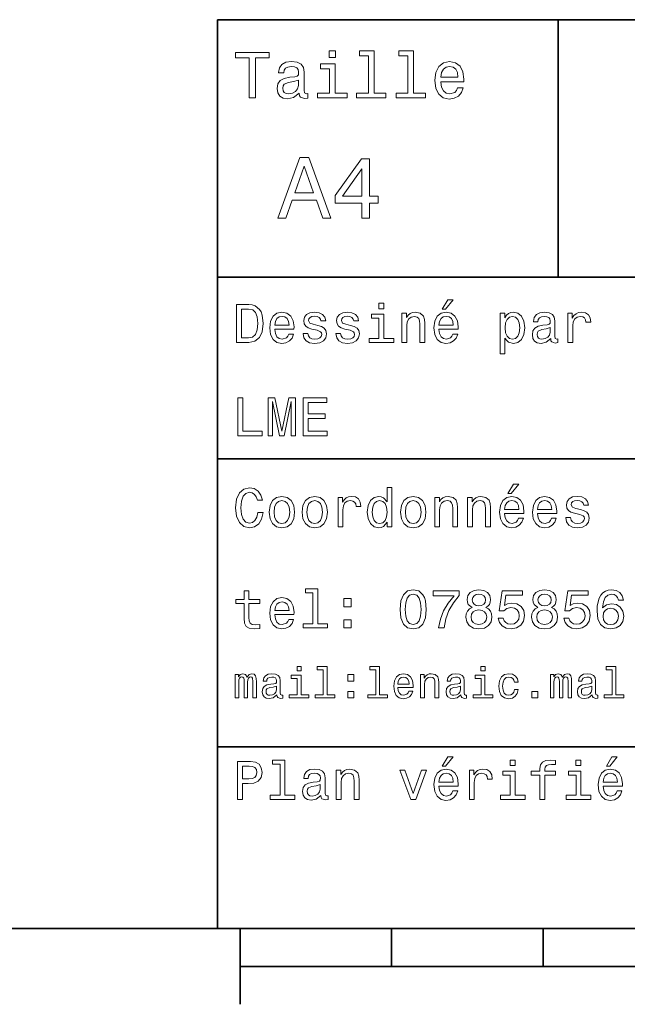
# Model space of a CAD drawing. Extents: x 0 to 296, y 0 to 210.
# Tile 2 of 7: x 84 to 124, y 5 to 70. Entities that reach past the tile are written whole.
import ezdxf

# ---------------------------------------------------------------- set-up
doc = ezdxf.new("R2010")
doc.units = 0

msp = doc.modelspace()

# ---------------------------------------------------------------- linework, layer by layer
at = {"color": 7, "lineweight": 35}
for p, q in [((97, 10), (97, 70)), ((97, 70), (287, 70)), ((97, 53), (162, 53)), ((97, 41), (162, 41)), ((97, 22), (162, 22)), ((10, 10), (287, 10)), ((97, 10), (287, 10)), ((98.5, 7.5), (198.5, 7.5))]:
    msp.add_line(p, q, dxfattribs=at)
at = {"color": 7, "lineweight": 35, "ltscale": 0.425}
msp.add_line((119.5, 53), (119.5, 70), dxfattribs=at)
at = {"color": 7, "lineweight": 35, "ltscale": 0.125}
msp.add_line((98.5, 10), (98.5, 5), dxfattribs=at)
at = {"color": 7, "lineweight": 35, "ltscale": 0.0625}
for p, q in [((108.5, 10), (108.5, 7.5)), ((118.5, 10), (118.5, 7.5))]:
    msp.add_line(p, q, dxfattribs=at)
at = {"color": 7, "lineweight": 13}
for points in [[(99.102303, 64.837173), (99.5, 64.837173), (99.5, 67.47406), (100.407784, 67.47406), (100.407784, 67.837173), (98.190201, 67.837173), (98.190201, 67.47406), (99.102303, 67.47406)], [(104.786743, 67.940918), (104.384727, 67.940918), (104.384727, 67.508644), (104.786743, 67.508644)], [(106.969742, 67.621033), (106.969742, 65.157059), (106.187317, 65.157059), (106.187317, 64.837173), (108.128242, 64.837173), (108.128242, 65.157059), (107.350143, 65.157059), (107.350143, 67.940918), (106.373199, 67.940918), (106.373199, 67.621033)], [(109.572044, 67.621033), (109.572044, 65.157059), (108.789627, 65.157059), (108.789627, 64.837173), (110.730545, 64.837173), (110.730545, 65.157059), (109.952454, 65.157059), (109.952454, 67.940918), (108.975502, 67.940918), (108.975502, 67.621033)], [(102.387611, 65.139771), (102.387611, 65.126801), (102.409225, 64.979828), (102.47406, 64.876076), (102.746399, 64.793945), (102.958214, 64.828529), (102.958214, 65.122475), (102.867432, 65.109505), (102.746399, 65.165703), (102.724785, 65.338615), (102.724785, 66.540344), (102.672913, 66.84726), (102.521614, 67.0634), (102.257927, 67.193085), (101.886169, 67.240631), (101.523056, 67.188759), (101.255043, 67.041786), (101.086456, 66.812675), (101.030258, 66.510086), (101.030258, 66.484146), (101.371758, 66.484146), (101.402016, 66.665703), (101.497116, 66.795387), (101.65274, 66.873199), (101.873199, 66.903458), (102.085014, 66.881844), (102.236313, 66.817001), (102.327087, 66.704605), (102.357346, 66.548988), (102.340057, 66.367432), (102.270897, 66.276657), (102.097984, 66.233429), (101.773773, 66.198845), (101.402016, 66.121033), (101.138329, 65.982704), (100.982712, 65.766571), (100.935158, 65.446686), (100.978386, 65.161385), (101.112389, 64.949562), (101.328529, 64.815559), (101.626801, 64.768013), (102.028816, 64.858788)], [(104.773773, 65.157059), (104.773773, 67.080688), (103.796829, 67.080688), (103.796829, 66.756485), (104.393372, 66.756485), (104.393372, 65.157059), (103.615273, 65.157059), (103.615273, 64.837173), (105.560516, 64.837173), (105.560516, 65.157059)], [(111.750717, 65.887604), (113.272339, 65.887604), (113.276657, 66.064842), (113.207497, 66.561958), (113.017288, 66.933716), (112.714699, 67.158501), (112.312683, 67.240631), (111.919312, 67.154175), (111.616714, 66.912102), (111.422188, 66.51873), (111.353027, 66), (111.41787, 65.4683), (111.612396, 65.079247), (111.91066, 64.837173), (112.299713, 64.755043), (112.636887, 64.811234), (112.913544, 64.958214), (113.116714, 65.191643), (113.233429, 65.502876), (112.857346, 65.502876), (112.779541, 65.329971), (112.667145, 65.200287), (112.34726, 65.096542), (112.100868, 65.144089), (111.914986, 65.295387), (111.793945, 65.541786), (111.750717, 65.874634)], [(111.750717, 66.207489), (111.798271, 66.50576), (111.914986, 66.726219), (112.092216, 66.860229), (112.325653, 66.907776), (112.554756, 66.860229), (112.731987, 66.726219), (112.840057, 66.50576), (112.878967, 66.207489)], [(102.344383, 65.649857), (102.292511, 65.425072), (102.154182, 65.252159), (101.946686, 65.139771), (101.691643, 65.100861), (101.527374, 65.122475), (101.41066, 65.191643), (101.337173, 65.312675), (101.315559, 65.481262), (101.332855, 65.632561), (101.402016, 65.740631), (101.678673, 65.861671), (102.028816, 65.913544), (102.344383, 66.017288)], [(100.982712, 56.9049), (101.51297, 56.9049), (101.933716, 58.080692), (103.530258, 58.080692), (103.951012, 56.9049), (104.492798, 56.9049), (103.028816, 60.910664), (102.440926, 60.910664)], [(106.521614, 56.9049), (107.040344, 56.9049), (107.040344, 57.896255), (107.610954, 57.896255), (107.610954, 58.357349), (107.040344, 58.357349), (107.040344, 60.818443), (106.515854, 60.818443), (104.763687, 58.403458), (104.763687, 57.896255), (106.521614, 57.896255)], [(102.118156, 58.570606), (102.734871, 60.334293), (103.351585, 58.570606)], [(105.247841, 58.357349), (106.521614, 60.149857), (106.521614, 58.357349)], [(111.84726, 50.88797), (112.059799, 50.88797), (112.560516, 51.500362), (112.207489, 51.500362)], [(99.080688, 51.190563), (98.248558, 51.190563), (98.248558, 48.690563), (99.080688, 48.690563), (99.473343, 48.769814), (99.765129, 49.011169), (99.945244, 49.40382), (100.010086, 49.940563), (99.952446, 50.488113), (99.880402, 50.70425), (99.779541, 50.877163), (99.487755, 51.111313), (99.296829, 51.168949)], [(99.055473, 50.891571), (99.329254, 50.837536), (99.516571, 50.671829), (99.628242, 50.376442), (99.664268, 49.940563), (99.624641, 49.519093), (99.51297, 49.223705), (99.322044, 49.047192), (99.055473, 48.989555), (98.583572, 48.989555), (98.583572, 50.891571)], [(107.992798, 51.27702), (107.657784, 51.27702), (107.657784, 50.916786), (107.992798, 50.916786)], [(100.784584, 49.565922), (102.052597, 49.565922), (102.056198, 49.713619), (101.998558, 50.127884), (101.840057, 50.437683), (101.587898, 50.625), (101.252884, 50.693443), (100.925072, 50.621399), (100.672913, 50.41967), (100.510803, 50.091862), (100.453171, 49.659584), (100.507202, 49.216499), (100.669312, 48.892292), (100.91787, 48.690563), (101.242073, 48.62212), (101.523056, 48.668949), (101.753601, 48.791428), (101.922913, 48.98595), (102.020172, 49.245319), (101.706772, 49.245319), (101.64193, 49.101227), (101.548271, 48.993156), (101.2817, 48.9067), (101.07637, 48.946327), (100.921471, 49.072407), (100.820602, 49.27774), (100.784584, 49.555115)], [(100.784584, 49.832493), (100.824211, 50.081055), (100.921471, 50.264771), (101.069168, 50.376442), (101.263687, 50.416069), (101.454613, 50.376442), (101.602303, 50.264771), (101.69236, 50.081055), (101.724785, 49.832493)], [(103.623199, 49.818085), (103.317001, 49.890129), (103.090057, 49.972984), (103.014412, 50.142292), (103.036026, 50.261169), (103.111671, 50.347622), (103.234146, 50.401657), (103.41066, 50.423271), (103.579971, 50.401657), (103.713257, 50.336815), (103.799713, 50.239555), (103.835732, 50.109871), (104.145531, 50.109871), (104.145531, 50.117077), (104.091499, 50.351227), (103.943802, 50.534943), (103.713257, 50.650219), (103.41066, 50.693443), (103.104469, 50.650219), (102.881126, 50.531342), (102.740631, 50.354828), (102.697403, 50.131485), (102.729828, 49.915348), (102.830688, 49.76405), (102.996399, 49.655983), (103.237755, 49.580334), (103.590775, 49.493877), (103.806915, 49.40382), (103.864555, 49.331772), (103.886169, 49.223705), (103.853745, 49.09042), (103.767288, 48.989555), (103.626801, 48.924713), (103.439484, 48.903099), (103.241356, 48.924713), (103.09726, 49.000362), (103, 49.122841), (102.960373, 49.292149), (102.654175, 49.292149), (102.704613, 49.003963), (102.852303, 48.795029), (103.086456, 48.668949), (103.41066, 48.62212), (103.749283, 48.668949), (103.997841, 48.795029), (104.149139, 48.996758), (104.203171, 49.259727), (104.163544, 49.486671), (104.051872, 49.641571), (103.868156, 49.742435)], [(105.791786, 49.818085), (105.485588, 49.890129), (105.258644, 49.972984), (105.182999, 50.142292), (105.204613, 50.261169), (105.280258, 50.347622), (105.40274, 50.401657), (105.579254, 50.423271), (105.748558, 50.401657), (105.881844, 50.336815), (105.9683, 50.239555), (106.004326, 50.109871), (106.314117, 50.109871), (106.314117, 50.117077), (106.260086, 50.351227), (106.112396, 50.534943), (105.881844, 50.650219), (105.579254, 50.693443), (105.273056, 50.650219), (105.049713, 50.531342), (104.909225, 50.354828), (104.865997, 50.131485), (104.898415, 49.915348), (104.999283, 49.76405), (105.164986, 49.655983), (105.406342, 49.580334), (105.759369, 49.493877), (105.975502, 49.40382), (106.033142, 49.331772), (106.054756, 49.223705), (106.022339, 49.09042), (105.935883, 48.989555), (105.795387, 48.924713), (105.60807, 48.903099), (105.409943, 48.924713), (105.265854, 49.000362), (105.168587, 49.122841), (105.12896, 49.292149), (104.822769, 49.292149), (104.873199, 49.003963), (105.020897, 48.795029), (105.255043, 48.668949), (105.579254, 48.62212), (105.91787, 48.668949), (106.166428, 48.795029), (106.317726, 48.996758), (106.371758, 49.259727), (106.33213, 49.486671), (106.220459, 49.641571), (106.036743, 49.742435)], [(107.981987, 48.957134), (107.981987, 50.560158), (107.16787, 50.560158), (107.16787, 50.289986), (107.664986, 50.289986), (107.664986, 48.957134), (107.016571, 48.957134), (107.016571, 48.690563), (108.637611, 48.690563), (108.637611, 48.957134)], [(109.181557, 48.690563), (109.498558, 48.690563), (109.498558, 49.807278), (109.530983, 50.063042), (109.635445, 50.250362), (109.797546, 50.365635), (110.013687, 50.408863), (110.1866, 50.372841), (110.29467, 50.275578), (110.348701, 50.113472), (110.366714, 49.897335), (110.366714, 48.690563), (110.683716, 48.690563), (110.683716, 49.962177), (110.669312, 50.217941), (110.604469, 50.430477), (110.39193, 50.625), (110.060516, 50.693443), (109.876801, 50.668228), (109.721901, 50.599785), (109.588615, 50.484512), (109.484146, 50.329613), (109.484146, 50.625), (109.181557, 50.625)], [(111.627518, 49.565922), (112.895531, 49.565922), (112.899132, 49.713619), (112.841499, 50.127884), (112.682999, 50.437683), (112.430832, 50.625), (112.095825, 50.693443), (111.768013, 50.621399), (111.515854, 50.41967), (111.353745, 50.091862), (111.296112, 49.659584), (111.350143, 49.216499), (111.512245, 48.892292), (111.760803, 48.690563), (112.085014, 48.62212), (112.365997, 48.668949), (112.596542, 48.791428), (112.765854, 48.98595), (112.863113, 49.245319), (112.549713, 49.245319), (112.484871, 49.101227), (112.391212, 48.993156), (112.124641, 48.9067), (111.919312, 48.946327), (111.764412, 49.072407), (111.663544, 49.27774), (111.627518, 49.555115)], [(111.627518, 49.832493), (111.667145, 50.081055), (111.764412, 50.264771), (111.912102, 50.376442), (112.106628, 50.416069), (112.297546, 50.376442), (112.445244, 50.264771), (112.535301, 50.081055), (112.567726, 49.832493)], [(115.986313, 50.326012), (115.986313, 50.625), (115.669312, 50.625), (115.669312, 47.941284), (115.986313, 47.941284), (115.986313, 48.98595), (116.097984, 48.816643), (116.22406, 48.704971), (116.541069, 48.62212), (116.843658, 48.690563), (117.081413, 48.895893), (117.236313, 49.2201), (117.293945, 49.659584), (117.236313, 50.095463), (117.081413, 50.41967), (116.843658, 50.621399), (116.541069, 50.693443), (116.368156, 50.671829), (116.220459, 50.603386), (116.094383, 50.488113)], [(116.48703, 48.9067), (116.274498, 48.953533), (116.119598, 49.097622), (116.022339, 49.331772), (115.989914, 49.659584), (116.022339, 49.983791), (116.119598, 50.217941), (116.274498, 50.358429), (116.48703, 50.408863), (116.681557, 50.358429), (116.836456, 50.21434), (116.933716, 49.98019), (116.969742, 49.659584), (116.933716, 49.335377), (116.836456, 49.097622), (116.681557, 48.953533)], [(119.005043, 48.942726), (119.005043, 48.931919), (119.023056, 48.809441), (119.077087, 48.722984), (119.304031, 48.654541), (119.480545, 48.683357), (119.480545, 48.928314), (119.4049, 48.917507), (119.304031, 48.96434), (119.286026, 49.108429), (119.286026, 50.109871), (119.242798, 50.365635), (119.116714, 50.54575), (118.896973, 50.65382), (118.587173, 50.693443), (118.284584, 50.650219), (118.061241, 50.52774), (117.920746, 50.336815), (117.873917, 50.084656), (117.873917, 50.063042), (118.158501, 50.063042), (118.183716, 50.21434), (118.26297, 50.322407), (118.392654, 50.387249), (118.57637, 50.412464), (118.752884, 50.394455), (118.878967, 50.34042), (118.954613, 50.246758), (118.979828, 50.117077), (118.965416, 49.965778), (118.907784, 49.890129), (118.763687, 49.854107), (118.493515, 49.825291), (118.183716, 49.760448), (117.963974, 49.645176), (117.834297, 49.465057), (117.79467, 49.19849), (117.830688, 48.960735), (117.942368, 48.784222), (118.122482, 48.67255), (118.37104, 48.632927), (118.706055, 48.708576)], [(120.143372, 48.690563), (120.460373, 48.690563), (120.460373, 49.796471), (120.492798, 50.063042), (120.590057, 50.253963), (120.748558, 50.369236), (120.961098, 50.408863), (121.119598, 50.383648), (121.238472, 50.3116), (121.310516, 50.189121), (121.335739, 50.023415), (121.656342, 50.023415), (121.613113, 50.315205), (121.49424, 50.524136), (121.296112, 50.650219), (121.02594, 50.693443), (120.842224, 50.664627), (120.683716, 50.592579), (120.543228, 50.4701), (120.431557, 50.304398), (120.431557, 50.625), (120.143372, 50.625)], [(118.969025, 49.367798), (118.925797, 49.180477), (118.810516, 49.036385), (118.637611, 48.942726), (118.425072, 48.910305), (118.288185, 48.928314), (118.190926, 48.98595), (118.129684, 49.086815), (118.111671, 49.227306), (118.126083, 49.353386), (118.183716, 49.443443), (118.414268, 49.544312), (118.706055, 49.587536), (118.969025, 49.673992)], [(98.353027, 42.530979), (99.959656, 42.530979), (99.959656, 42.833572), (98.684441, 42.833572), (98.684441, 45.030979), (98.353027, 45.030979)], [(100.352303, 42.530979), (100.629684, 42.530979), (100.629684, 44.80043), (101.097984, 42.530979), (101.407784, 42.530979), (101.872482, 44.80043), (101.872482, 42.530979), (102.153458, 42.530979), (102.153458, 45.030979), (101.713974, 45.030979), (101.252884, 42.826366), (100.795387, 45.030979), (100.352303, 45.030979)], [(102.664986, 42.530979), (104.25, 42.530979), (104.25, 42.833572), (102.996399, 42.833572), (102.996399, 43.680115), (104.113113, 43.680115), (104.113113, 43.979107), (102.996399, 43.979107), (102.996399, 44.728386), (104.221184, 44.728386), (104.221184, 45.030979), (102.664986, 45.030979)], [(99.66787, 37.460373), (99.595818, 37.15778), (99.476944, 36.941643), (99.311241, 36.808357), (99.116714, 36.765129), (98.882568, 36.829971), (98.698845, 37.024494), (98.57637, 37.341499), (98.536743, 37.780979), (98.57637, 38.216858), (98.695244, 38.537464), (98.87896, 38.731987), (99.116714, 38.80043), (99.289627, 38.764408), (99.437317, 38.663544), (99.552597, 38.501442), (99.631844, 38.278099), (99.97406, 38.278099), (99.865997, 38.620316), (99.678673, 38.879681), (99.422913, 39.041786), (99.116714, 39.099422), (98.734871, 39.009365), (98.443085, 38.757202), (98.25576, 38.342937), (98.190926, 37.780979), (98.25576, 37.219021), (98.443085, 36.804756), (98.734871, 36.548992), (99.116714, 36.462536), (99.451729, 36.530979), (99.721901, 36.721901), (99.912827, 37.035301), (100.013687, 37.460373)], [(108.201729, 36.829971), (108.201729, 36.530979), (108.51873, 36.530979), (108.51873, 39.117435), (108.20533, 39.117435), (108.20533, 38.170029), (107.963974, 38.443802), (107.816284, 38.508644), (107.646973, 38.533859), (107.340775, 38.461815), (107.103027, 38.260086), (106.948128, 37.935879), (106.894089, 37.5), (106.948128, 37.064121), (107.103027, 36.736309), (107.340775, 36.530979), (107.646973, 36.462536), (107.816284, 36.487751), (107.967575, 36.552593)], [(116.184441, 38.728386), (116.396973, 38.728386), (116.897697, 39.340778), (116.54467, 39.340778)], [(100.413544, 37.496399), (100.471184, 37.056915), (100.636887, 36.732708), (100.899857, 36.530979), (101.252884, 36.462536), (101.602303, 36.530979), (101.865273, 36.729107), (102.030983, 37.053314), (102.092216, 37.496399), (102.030983, 37.935879), (101.865273, 38.263687), (101.602303, 38.461815), (101.252884, 38.533859), (100.899857, 38.461815), (100.636887, 38.260086), (100.471184, 37.935879)], [(102.58213, 37.496399), (102.639771, 37.056915), (102.805473, 36.732708), (103.068443, 36.530979), (103.421471, 36.462536), (103.770897, 36.530979), (104.033859, 36.729107), (104.19957, 37.053314), (104.260803, 37.496399), (104.19957, 37.935879), (104.033859, 38.263687), (103.770897, 38.461815), (103.421471, 38.533859), (103.068443, 38.461815), (102.805473, 38.260086), (102.639771, 37.935879)], [(104.963257, 36.530979), (105.280258, 36.530979), (105.280258, 37.636887), (105.312683, 37.903458), (105.409943, 38.094379), (105.568443, 38.209652), (105.780983, 38.249279), (105.939484, 38.224064), (106.058357, 38.152016), (106.130402, 38.029537), (106.155617, 37.863831), (106.476227, 37.863831), (106.432999, 38.155621), (106.314117, 38.364552), (106.115997, 38.490635), (105.845825, 38.533859), (105.662102, 38.505043), (105.503601, 38.432995), (105.363113, 38.310516), (105.251442, 38.144814), (105.251442, 38.465416), (104.963257, 38.465416)], [(109.087898, 37.496399), (109.145531, 37.056915), (109.311241, 36.732708), (109.574203, 36.530979), (109.927231, 36.462536), (110.276657, 36.530979), (110.539627, 36.729107), (110.70533, 37.053314), (110.766571, 37.496399), (110.70533, 37.935879), (110.539627, 38.263687), (110.276657, 38.461815), (109.927231, 38.533859), (109.574203, 38.461815), (109.311241, 38.260086), (109.145531, 37.935879)], [(111.350143, 36.530979), (111.667145, 36.530979), (111.667145, 37.647694), (111.69957, 37.903458), (111.804031, 38.090778), (111.966141, 38.206051), (112.182274, 38.249279), (112.355186, 38.213257), (112.463257, 38.115993), (112.517288, 37.953888), (112.535301, 37.737751), (112.535301, 36.530979), (112.852303, 36.530979), (112.852303, 37.802593), (112.837898, 38.058357), (112.773056, 38.270893), (112.560516, 38.465416), (112.229103, 38.533859), (112.045387, 38.508644), (111.890488, 38.440201), (111.757202, 38.324928), (111.65274, 38.170029), (111.65274, 38.465416), (111.350143, 38.465416)], [(113.51873, 36.530979), (113.835732, 36.530979), (113.835732, 37.647694), (113.868156, 37.903458), (113.972626, 38.090778), (114.134727, 38.206051), (114.350861, 38.249279), (114.523773, 38.213257), (114.631844, 38.115993), (114.685883, 37.953888), (114.703888, 37.737751), (114.703888, 36.530979), (115.020889, 36.530979), (115.020889, 37.802593), (115.006485, 38.058357), (114.941643, 38.270893), (114.729111, 38.465416), (114.39769, 38.533859), (114.213974, 38.508644), (114.059082, 38.440201), (113.925789, 38.324928), (113.821327, 38.170029), (113.821327, 38.465416), (113.51873, 38.465416)], [(115.964699, 37.406338), (117.232712, 37.406338), (117.236313, 37.554035), (117.178673, 37.9683), (117.020172, 38.278099), (116.768013, 38.465416), (116.432999, 38.533859), (116.105186, 38.461815), (115.853027, 38.260086), (115.690918, 37.932278), (115.633286, 37.5), (115.687317, 37.056915), (115.849426, 36.732708), (116.097984, 36.530979), (116.422188, 36.462536), (116.703171, 36.509365), (116.933716, 36.631844), (117.103027, 36.826366), (117.200287, 37.085735), (116.886887, 37.085735), (116.822044, 36.941643), (116.728386, 36.833572), (116.461815, 36.747116), (116.256485, 36.786743), (116.101585, 36.912823), (116.000717, 37.118156), (115.964699, 37.395531)], [(118.133286, 37.406338), (119.401299, 37.406338), (119.4049, 37.554035), (119.34726, 37.9683), (119.188766, 38.278099), (118.9366, 38.465416), (118.601585, 38.533859), (118.273773, 38.461815), (118.021614, 38.260086), (117.859512, 37.932278), (117.801872, 37.5), (117.855911, 37.056915), (118.018013, 36.732708), (118.266571, 36.530979), (118.590775, 36.462536), (118.871758, 36.509365), (119.10231, 36.631844), (119.271614, 36.826366), (119.368881, 37.085735), (119.055481, 37.085735), (118.990631, 36.941643), (118.896973, 36.833572), (118.630402, 36.747116), (118.425072, 36.786743), (118.270172, 36.912823), (118.169312, 37.118156), (118.133286, 37.395531)], [(120.971901, 37.658501), (120.66571, 37.730545), (120.438766, 37.8134), (120.363113, 37.982708), (120.384727, 38.101585), (120.460373, 38.188038), (120.582855, 38.242073), (120.759369, 38.263687), (120.92868, 38.242073), (121.061966, 38.177231), (121.148415, 38.079971), (121.184441, 37.950287), (121.49424, 37.950287), (121.49424, 37.957493), (121.440201, 38.191643), (121.292511, 38.375359), (121.061966, 38.490635), (120.759369, 38.533859), (120.453171, 38.490635), (120.229828, 38.371758), (120.08934, 38.195244), (120.046112, 37.971901), (120.078529, 37.755764), (120.179398, 37.604465), (120.3451, 37.496399), (120.586456, 37.42075), (120.939484, 37.334293), (121.155624, 37.244236), (121.213257, 37.172188), (121.234871, 37.064121), (121.202454, 36.930836), (121.115997, 36.829971), (120.97551, 36.765129), (120.788185, 36.743515), (120.590057, 36.765129), (120.445969, 36.840778), (120.348709, 36.963257), (120.309082, 37.132565), (120.002884, 37.132565), (120.053314, 36.844379), (120.201012, 36.635445), (120.435158, 36.509365), (120.759369, 36.462536), (121.097984, 36.509365), (121.346542, 36.635445), (121.497841, 36.837173), (121.551872, 37.100143), (121.512253, 37.327087), (121.400574, 37.481987), (121.216858, 37.582851)], [(100.737755, 37.5), (100.770172, 37.824207), (100.87104, 38.058357), (101.033142, 38.20245), (101.252884, 38.25288), (101.469017, 38.20245), (101.631126, 38.061958), (101.731987, 37.824207), (101.768013, 37.5), (101.731987, 37.172188), (101.631126, 36.934437), (101.469017, 36.790344), (101.252884, 36.743515), (101.033142, 36.790344), (100.87104, 36.934437), (100.770172, 37.172188)], [(102.906342, 37.5), (102.938759, 37.824207), (103.039627, 38.058357), (103.201729, 38.20245), (103.421471, 38.25288), (103.637611, 38.20245), (103.799713, 38.061958), (103.900574, 37.824207), (103.9366, 37.5), (103.900574, 37.172188), (103.799713, 36.934437), (103.637611, 36.790344), (103.421471, 36.743515), (103.201729, 36.790344), (103.039627, 36.934437), (102.938759, 37.172188)], [(107.701012, 38.249279), (107.909943, 38.198845), (108.068443, 38.058357), (108.162102, 37.824207), (108.198128, 37.5), (108.162102, 37.172188), (108.068443, 36.938038), (107.909943, 36.793949), (107.701012, 36.747116), (107.502884, 36.793949), (107.351585, 36.938038), (107.250717, 37.175793), (107.2183, 37.5), (107.250717, 37.820606), (107.351585, 38.054756), (107.502884, 38.198845)], [(109.412102, 37.5), (109.444527, 37.824207), (109.545387, 38.058357), (109.707489, 38.20245), (109.927231, 38.25288), (110.143372, 38.20245), (110.305473, 38.061958), (110.406342, 37.824207), (110.44236, 37.5), (110.406342, 37.172188), (110.305473, 36.934437), (110.143372, 36.790344), (109.927231, 36.743515), (109.707489, 36.790344), (109.545387, 36.934437), (109.444527, 37.172188)], [(115.964699, 37.672909), (116.004318, 37.921471), (116.101585, 38.105186), (116.249283, 38.216858), (116.443802, 38.256485), (116.634727, 38.216858), (116.782425, 38.105186), (116.872482, 37.921471), (116.9049, 37.672909)], [(118.133286, 37.672909), (118.172913, 37.921471), (118.270172, 38.105186), (118.41787, 38.216858), (118.612396, 38.256485), (118.803314, 38.216858), (118.951012, 38.105186), (119.041069, 37.921471), (119.073486, 37.672909)], [(98.763687, 31.449568), (98.763687, 30.480547), (98.785301, 30.167147), (98.886169, 29.951008), (99.087898, 29.824926), (99.430115, 29.7817), (99.804756, 29.799711), (99.804756, 30.073486), (99.530983, 30.051872), (99.282417, 30.08069), (99.149132, 30.170748), (99.091499, 30.322046), (99.080688, 30.534582), (99.080688, 31.449568), (99.804756, 31.449568), (99.804756, 31.71974), (99.080688, 31.71974), (99.080688, 32.285301), (98.763687, 32.285301), (98.763687, 31.71974), (98.216141, 31.71974), (98.216141, 31.449568)], [(100.784584, 30.725504), (102.052597, 30.725504), (102.056198, 30.873198), (101.998558, 31.287464), (101.840057, 31.597261), (101.587898, 31.784582), (101.252884, 31.853025), (100.925072, 31.780979), (100.672913, 31.57925), (100.510803, 31.25144), (100.453171, 30.819164), (100.507202, 30.37608), (100.669312, 30.051872), (100.91787, 29.850143), (101.242073, 29.7817), (101.523056, 29.828529), (101.753601, 29.951008), (101.922913, 30.145533), (102.020172, 30.404898), (101.706772, 30.404898), (101.64193, 30.260807), (101.548271, 30.152737), (101.2817, 30.066282), (101.07637, 30.105907), (100.921471, 30.231987), (100.820602, 30.437319), (100.784584, 30.714697)], [(103.306198, 32.170029), (103.306198, 30.116714), (102.654175, 30.116714), (102.654175, 29.850143), (104.271614, 29.850143), (104.271614, 30.116714), (103.623199, 30.116714), (103.623199, 32.4366), (102.809074, 32.4366), (102.809074, 32.170029)], [(109.059074, 31.071325), (109.113113, 30.505762), (109.282425, 30.102304), (109.552597, 29.857347), (109.927231, 29.778097), (110.298271, 29.857347), (110.568443, 30.102304), (110.734146, 30.505762), (110.791786, 31.071325), (110.734146, 31.633286), (110.665703, 31.856628), (110.568443, 32.040344), (110.298271, 32.285301), (109.927231, 32.368156), (109.552597, 32.285301), (109.282425, 32.036743), (109.113113, 31.633286)], [(109.4049, 31.071325), (109.433716, 31.507204), (109.523773, 31.820604), (109.685883, 32.004322), (109.927231, 32.069164), (110.164986, 32.004322), (110.327087, 31.820604), (110.417145, 31.507204), (110.445969, 31.071325), (110.417145, 30.631844), (110.327087, 30.318443), (110.164986, 30.134726), (109.927231, 30.073486), (109.685883, 30.134726), (109.523773, 30.318443), (109.433716, 30.631844)], [(111.5951, 29.850143), (111.958931, 29.850143), (112.077812, 30.444523), (112.286743, 30.999279), (112.58213, 31.514408), (112.967575, 31.997118), (112.967575, 32.296108), (111.252884, 32.296108), (111.252884, 31.9683), (112.621758, 31.9683), (112.225502, 31.481987), (111.926514, 30.974062), (111.717575, 30.433718)], [(113.817726, 31.197405), (113.634003, 31.09654), (113.507927, 30.956051), (113.428673, 30.779539), (113.403458, 30.567001), (113.461098, 30.246397), (113.626801, 29.997837), (113.896973, 29.839336), (114.264404, 29.778097), (114.628242, 29.839336), (114.898415, 29.997837), (115.064117, 30.246397), (115.125359, 30.567001), (115.096542, 30.779539), (115.020889, 30.956051), (114.891212, 31.09654), (114.71109, 31.197405), (114.855186, 31.283861), (114.956055, 31.402737), (115.017288, 31.546829), (115.038902, 31.723343), (114.98127, 31.979107), (114.829971, 32.184437), (114.585014, 32.317722), (114.264404, 32.368156), (113.940201, 32.317722), (113.695244, 32.184437), (113.540344, 31.979107), (113.486313, 31.723343), (113.504318, 31.546829), (113.565559, 31.402737)], [(113.828529, 31.694523), (113.857346, 31.853025), (113.943802, 31.975504), (114.080688, 32.051151), (114.264404, 32.079971), (114.444527, 32.051151), (114.581413, 31.975504), (114.66787, 31.853025), (114.700287, 31.694523), (114.66787, 31.532419), (114.581413, 31.40634), (114.444527, 31.323486), (114.264404, 31.298271), (114.080688, 31.327089), (113.943802, 31.40634), (113.857346, 31.532419)], [(115.539627, 30.502161), (115.618874, 30.206772), (115.795387, 29.976225), (116.054756, 29.832132), (116.386169, 29.778097), (116.75, 29.842939), (117.034584, 30.019451), (117.214699, 30.300432), (117.283142, 30.660662), (117.221901, 30.995676), (117.048996, 31.258644), (116.778816, 31.427954), (116.429398, 31.489193), (116.159225, 31.445965), (115.950287, 31.327089), (116.051155, 32.000721), (117.146255, 32.000721), (117.146255, 32.296108), (115.809799, 32.296108), (115.611671, 30.970461), (115.899857, 30.970461), (116.108788, 31.139769), (116.375359, 31.201008), (116.605911, 31.161383), (116.782425, 31.046108), (116.894089, 30.869596), (116.933716, 30.642651), (116.894089, 30.415705), (116.778816, 30.239193), (116.60231, 30.127522), (116.375359, 30.087896), (116.184441, 30.113111), (116.036743, 30.195965), (115.928673, 30.325647), (115.874641, 30.502161)], [(118.1549, 31.197405), (117.971184, 31.09654), (117.8451, 30.956051), (117.765854, 30.779539), (117.740631, 30.567001), (117.798271, 30.246397), (117.963974, 29.997837), (118.234146, 29.839336), (118.601585, 29.778097), (118.965416, 29.839336), (119.235596, 29.997837), (119.401299, 30.246397), (119.46254, 30.567001), (119.433716, 30.779539), (119.35807, 30.956051), (119.228386, 31.09654), (119.048271, 31.197405), (119.192368, 31.283861), (119.293228, 31.402737), (119.354469, 31.546829), (119.376083, 31.723343), (119.318443, 31.979107), (119.167145, 32.184437), (118.922195, 32.317722), (118.601585, 32.368156), (118.277374, 32.317722), (118.032425, 32.184437), (117.877525, 31.979107), (117.823486, 31.723343), (117.841499, 31.546829), (117.90274, 31.402737)], [(118.16571, 31.694523), (118.194527, 31.853025), (118.280983, 31.975504), (118.41787, 32.051151), (118.601585, 32.079971), (118.7817, 32.051151), (118.918587, 31.975504), (119.005043, 31.853025), (119.03746, 31.694523), (119.005043, 31.532419), (118.918587, 31.40634), (118.7817, 31.323486), (118.601585, 31.298271), (118.41787, 31.327089), (118.280983, 31.40634), (118.194527, 31.532419)], [(119.876801, 30.502161), (119.956055, 30.206772), (120.132568, 29.976225), (120.391937, 29.832132), (120.723343, 29.778097), (121.087173, 29.842939), (121.371758, 30.019451), (121.551872, 30.300432), (121.620316, 30.660662), (121.559082, 30.995676), (121.386169, 31.258644), (121.115997, 31.427954), (120.766571, 31.489193), (120.496399, 31.445965), (120.287468, 31.327089), (120.388329, 32.000721), (121.483429, 32.000721), (121.483429, 32.296108), (120.146973, 32.296108), (119.948853, 30.970461), (120.23703, 30.970461), (120.445969, 31.139769), (120.71254, 31.201008), (120.943085, 31.161383), (121.119598, 31.046108), (121.23127, 30.869596), (121.270897, 30.642651), (121.23127, 30.415705), (121.115997, 30.239193), (120.939484, 30.127522), (120.71254, 30.087896), (120.521614, 30.113111), (120.373917, 30.195965), (120.265854, 30.325647), (120.211815, 30.502161)], [(123.803314, 31.676512), (123.734871, 31.9683), (123.57637, 32.184437), (123.331413, 32.321323), (123.014412, 32.368156), (122.80188, 32.342937), (122.618156, 32.274494), (122.456055, 32.162823), (122.319168, 32.004322), (122.211098, 31.806194), (122.131851, 31.56484), (122.081413, 31.280258), (122.067001, 30.959654), (122.124641, 30.448126), (122.301155, 30.077089), (122.585739, 29.853746), (122.974785, 29.778097), (123.324211, 29.842939), (123.590782, 30.012247), (123.763687, 30.278818), (123.824928, 30.617435), (123.763687, 30.959654), (123.597984, 31.222622), (123.342224, 31.388329), (123.025223, 31.445965), (122.682999, 31.373919), (122.427238, 31.168587), (122.48127, 31.56484), (122.596542, 31.849422), (122.773056, 32.01873), (123.018013, 32.076366), (123.198128, 32.04755), (123.335014, 31.971901), (123.425072, 31.845821), (123.471909, 31.676512)], [(100.784584, 30.992075), (100.824211, 31.240633), (100.921471, 31.424351), (101.069168, 31.536022), (101.263687, 31.575647), (101.454613, 31.536022), (101.602303, 31.424351), (101.69236, 31.240633), (101.724785, 30.992075)], [(105.341499, 31.247837), (105.838615, 31.247837), (105.838615, 31.784582), (105.341499, 31.784582)], [(113.749283, 30.574207), (113.7817, 30.765129), (113.886169, 30.909222), (114.048271, 31.002882), (114.264404, 31.035301), (114.476944, 31.002882), (114.639046, 30.909222), (114.743515, 30.765129), (114.779541, 30.574207), (114.743515, 30.368876), (114.639046, 30.213976), (114.476944, 30.113111), (114.264404, 30.08069), (114.048271, 30.113111), (113.886169, 30.213976), (113.7817, 30.368876)], [(118.086456, 30.574207), (118.118881, 30.765129), (118.223343, 30.909222), (118.385452, 31.002882), (118.601585, 31.035301), (118.814117, 31.002882), (118.976227, 30.909222), (119.080688, 30.765129), (119.116714, 30.574207), (119.080688, 30.368876), (118.976227, 30.213976), (118.814117, 30.113111), (118.601585, 30.08069), (118.385452, 30.113111), (118.223343, 30.213976), (118.118881, 30.368876)], [(123.47551, 30.613832), (123.435883, 30.386887), (123.335014, 30.213976), (123.172913, 30.098703), (122.971184, 30.062679), (122.758652, 30.098703), (122.596542, 30.210375), (122.492081, 30.383286), (122.459656, 30.610229), (122.495682, 30.833572), (122.596542, 31.002882), (122.762253, 31.11095), (122.985596, 31.150576), (123.180115, 31.11095), (123.335014, 31.006483), (123.435883, 30.837175)], [(105.341499, 29.850143), (105.838615, 29.850143), (105.838615, 30.386887), (105.341499, 30.386887)], [(98.170029, 25.224785), (98.403458, 25.224785), (98.403458, 26.259367), (98.41787, 26.414986), (98.461098, 26.527378), (98.527374, 26.59366), (98.613831, 26.619598), (98.682999, 26.596542), (98.729103, 26.538906), (98.752159, 26.440924), (98.760803, 26.311241), (98.760803, 25.224785), (98.979828, 25.224785), (98.979828, 26.259367), (98.99424, 26.412106), (99.03746, 26.524496), (99.106628, 26.59366), (99.193085, 26.619598), (99.262245, 26.596542), (99.308357, 26.538906), (99.337173, 26.311241), (99.337173, 25.224785), (99.570602, 25.224785), (99.570602, 26.293949), (99.556198, 26.515852), (99.510086, 26.685881), (99.41787, 26.789627), (99.268013, 26.827091), (99.092216, 26.769453), (98.956772, 26.602306), (98.850143, 26.766571), (98.671471, 26.827091), (98.507202, 26.769453), (98.394814, 26.60807), (98.394814, 26.772335), (98.170029, 26.772335)], [(100.925072, 25.426514), (100.925072, 25.417868), (100.939484, 25.319885), (100.982712, 25.250721), (101.164268, 25.195967), (101.305473, 25.219021), (101.305473, 25.414986), (101.244957, 25.406342), (101.164268, 25.443806), (101.149857, 25.559078), (101.149857, 26.360231), (101.115273, 26.564842), (101.014412, 26.708935), (100.838615, 26.795389), (100.590775, 26.827091), (100.348701, 26.792507), (100.170029, 26.694525), (100.05764, 26.541788), (100.020172, 26.340059), (100.020172, 26.322767), (100.247841, 26.322767), (100.268013, 26.443806), (100.331413, 26.53026), (100.435158, 26.582134), (100.58213, 26.602306), (100.723343, 26.587896), (100.824211, 26.54467), (100.884727, 26.469742), (100.9049, 26.365995), (100.893372, 26.244957), (100.84726, 26.184439), (100.731987, 26.155621), (100.515854, 26.132566), (100.268013, 26.080692), (100.092216, 25.988474), (99.988472, 25.844381), (99.956772, 25.631124), (99.985588, 25.440924), (100.074928, 25.299713), (100.219017, 25.210375), (100.41787, 25.178675), (100.685883, 25.239195)], [(102.515854, 25.438042), (102.515854, 26.720463), (101.864555, 26.720463), (101.864555, 26.504324), (102.262245, 26.504324), (102.262245, 25.438042), (101.743515, 25.438042), (101.743515, 25.224785), (103.040344, 25.224785), (103.040344, 25.438042)], [(102.524498, 27.293949), (102.256485, 27.293949), (102.256485, 27.005764), (102.524498, 27.005764)], [(103.979828, 27.080692), (103.979828, 25.438042), (103.458214, 25.438042), (103.458214, 25.224785), (104.752159, 25.224785), (104.752159, 25.438042), (104.233429, 25.438042), (104.233429, 27.293949), (103.58213, 27.293949), (103.58213, 27.080692)], [(105.60807, 26.342941), (106.005768, 26.342941), (106.005768, 26.772335), (105.60807, 26.772335)], [(107.44957, 27.080692), (107.44957, 25.438042), (106.927956, 25.438042), (106.927956, 25.224785), (108.221901, 25.224785), (108.221901, 25.438042), (107.703171, 25.438042), (107.703171, 27.293949), (107.051872, 27.293949), (107.051872, 27.080692)], [(108.902016, 25.925074), (109.916428, 25.925074), (109.919312, 26.043228), (109.873199, 26.374641), (109.746399, 26.622478), (109.54467, 26.772335), (109.276657, 26.827091), (109.014412, 26.769453), (108.812683, 26.60807), (108.682999, 26.345821), (108.636887, 26), (108.680115, 25.645535), (108.809799, 25.386168), (109.008644, 25.224785), (109.268013, 25.170031), (109.492798, 25.207495), (109.677231, 25.305477), (109.812683, 25.461096), (109.890488, 25.668589), (109.639771, 25.668589), (109.587898, 25.553314), (109.51297, 25.46686), (109.299713, 25.397696), (109.135445, 25.429396), (109.011528, 25.53026), (108.930832, 25.694525), (108.902016, 25.916428)], [(110.414986, 25.224785), (110.668587, 25.224785), (110.668587, 26.118156), (110.694527, 26.322767), (110.778099, 26.472624), (110.907784, 26.564842), (111.080688, 26.599424), (111.219017, 26.570606), (111.305473, 26.492796), (111.348701, 26.363113), (111.363113, 26.190203), (111.363113, 25.224785), (111.616714, 25.224785), (111.616714, 26.242077), (111.605186, 26.446688), (111.553314, 26.616716), (111.383286, 26.772335), (111.118156, 26.827091), (110.971184, 26.806917), (110.84726, 26.752163), (110.740631, 26.659943), (110.657059, 26.536024), (110.657059, 26.772335), (110.414986, 26.772335)], [(113.06916, 25.426514), (113.06916, 25.417868), (113.083572, 25.319885), (113.126801, 25.250721), (113.308357, 25.195967), (113.44957, 25.219021), (113.44957, 25.414986), (113.389046, 25.406342), (113.308357, 25.443806), (113.293945, 25.559078), (113.293945, 26.360231), (113.259369, 26.564842), (113.158501, 26.708935), (112.982712, 26.795389), (112.734871, 26.827091), (112.492798, 26.792507), (112.314117, 26.694525), (112.201729, 26.541788), (112.164261, 26.340059), (112.164261, 26.322767), (112.39193, 26.322767), (112.412102, 26.443806), (112.475502, 26.53026), (112.579247, 26.582134), (112.726227, 26.602306), (112.867432, 26.587896), (112.9683, 26.54467), (113.028816, 26.469742), (113.048988, 26.365995), (113.03746, 26.244957), (112.991356, 26.184439), (112.876083, 26.155621), (112.659943, 26.132566), (112.412102, 26.080692), (112.236313, 25.988474), (112.132561, 25.844381), (112.100861, 25.631124), (112.129684, 25.440924), (112.219017, 25.299713), (112.363113, 25.210375), (112.561958, 25.178675), (112.829971, 25.239195)], [(114.659943, 25.438042), (114.659943, 26.720463), (114.008644, 26.720463), (114.008644, 26.504324), (114.406342, 26.504324), (114.406342, 25.438042), (113.887604, 25.438042), (113.887604, 25.224785), (115.184433, 25.224785), (115.184433, 25.438042)], [(114.668587, 27.293949), (114.400574, 27.293949), (114.400574, 27.005764), (114.668587, 27.005764)], [(116.605186, 26.259367), (116.855904, 26.259367), (116.804031, 26.489914), (116.680115, 26.671471), (116.48703, 26.783863), (116.236313, 26.827091), (115.959656, 26.769453), (115.749275, 26.60807), (115.616714, 26.345821), (115.570602, 25.994238), (115.613831, 25.645535), (115.743515, 25.386168), (115.948128, 25.224785), (116.227661, 25.170031), (116.475502, 25.213257), (116.668587, 25.334295), (116.801147, 25.524496), (116.858788, 25.778099), (116.616714, 25.778099), (116.573486, 25.616716), (116.492798, 25.495678), (116.377518, 25.42075), (116.236313, 25.397696), (116.060516, 25.43516), (115.933716, 25.550434), (115.855904, 25.737753), (115.829971, 26.002882), (115.855904, 26.262249), (115.9366, 26.449568), (116.066284, 26.564842), (116.236313, 26.605188), (116.386169, 26.579252), (116.498558, 26.51297), (116.573486, 26.40346)], [(118.988472, 25.224785), (119.221901, 25.224785), (119.221901, 26.259367), (119.236313, 26.414986), (119.279541, 26.527378), (119.345825, 26.59366), (119.432274, 26.619598), (119.501442, 26.596542), (119.547546, 26.538906), (119.570602, 26.440924), (119.579254, 26.311241), (119.579254, 25.224785), (119.798271, 25.224785), (119.798271, 26.259367), (119.812683, 26.412106), (119.855911, 26.524496), (119.925072, 26.59366), (120.011528, 26.619598), (120.080688, 26.596542), (120.126801, 26.538906), (120.155617, 26.311241), (120.155617, 25.224785), (120.389046, 25.224785), (120.389046, 26.293949), (120.374641, 26.515852), (120.328529, 26.685881), (120.236313, 26.789627), (120.086456, 26.827091), (119.91066, 26.769453), (119.775215, 26.602306), (119.668587, 26.766571), (119.489914, 26.827091), (119.325645, 26.769453), (119.213257, 26.60807), (119.213257, 26.772335), (118.988472, 26.772335)], [(121.743515, 25.426514), (121.743515, 25.417868), (121.757927, 25.319885), (121.801155, 25.250721), (121.982712, 25.195967), (122.123917, 25.219021), (122.123917, 25.414986), (122.0634, 25.406342), (121.982712, 25.443806), (121.9683, 25.559078), (121.9683, 26.360231), (121.933716, 26.564842), (121.832855, 26.708935), (121.657059, 26.795389), (121.409225, 26.827091), (121.167145, 26.792507), (120.988472, 26.694525), (120.876083, 26.541788), (120.838615, 26.340059), (120.838615, 26.322767), (121.066284, 26.322767), (121.086456, 26.443806), (121.149857, 26.53026), (121.253601, 26.582134), (121.400574, 26.602306), (121.541786, 26.587896), (121.642654, 26.54467), (121.703171, 26.469742), (121.723343, 26.365995), (121.711815, 26.244957), (121.66571, 26.184439), (121.55043, 26.155621), (121.33429, 26.132566), (121.086456, 26.080692), (120.91066, 25.988474), (120.806915, 25.844381), (120.775215, 25.631124), (120.804031, 25.440924), (120.893372, 25.299713), (121.03746, 25.210375), (121.236313, 25.178675), (121.504318, 25.239195)], [(123.0634, 27.080692), (123.0634, 25.438042), (122.541786, 25.438042), (122.541786, 25.224785), (123.835739, 25.224785), (123.835739, 25.438042), (123.317001, 25.438042), (123.317001, 27.293949), (122.66571, 27.293949), (122.66571, 27.080692)], [(100.896255, 25.766571), (100.861671, 25.616716), (100.769455, 25.501442), (100.631126, 25.426514), (100.461098, 25.400578), (100.351585, 25.414986), (100.273773, 25.461096), (100.224785, 25.541788), (100.210373, 25.654181), (100.221901, 25.755045), (100.268013, 25.827091), (100.452446, 25.907782), (100.685883, 25.942364), (100.896255, 26.011528)], [(108.902016, 26.138329), (108.933716, 26.337177), (109.011528, 26.48415), (109.129684, 26.573488), (109.285301, 26.605188), (109.438042, 26.573488), (109.556198, 26.48415), (109.628242, 26.337177), (109.654175, 26.138329)], [(113.040344, 25.766571), (113.00576, 25.616716), (112.913544, 25.501442), (112.775215, 25.426514), (112.605186, 25.400578), (112.495674, 25.414986), (112.41787, 25.461096), (112.368874, 25.541788), (112.354462, 25.654181), (112.365997, 25.755045), (112.412102, 25.827091), (112.596542, 25.907782), (112.829971, 25.942364), (113.040344, 26.011528)], [(121.714699, 25.766571), (121.680115, 25.616716), (121.587898, 25.501442), (121.44957, 25.426514), (121.279541, 25.400578), (121.170029, 25.414986), (121.092216, 25.461096), (121.043228, 25.541788), (121.028816, 25.654181), (121.040344, 25.755045), (121.086456, 25.827091), (121.270889, 25.907782), (121.504318, 25.942364), (121.714699, 26.011528)], [(105.60807, 25.224785), (106.005768, 25.224785), (106.005768, 25.654181), (105.60807, 25.654181)], [(117.752159, 25.224785), (118.149857, 25.224785), (118.149857, 25.654181), (117.752159, 25.654181)], [(98.324211, 18.530979), (98.655617, 18.530979), (98.655617, 19.586454), (99.023056, 19.586454), (99.394089, 19.604465), (99.689484, 19.730547), (99.880402, 19.975504), (99.945244, 20.310518), (99.894814, 20.620316), (99.750717, 20.847261), (99.51297, 20.98415), (99.188759, 21.030979), (98.324211, 21.030979)], [(101.137611, 20.850864), (101.137611, 18.79755), (100.485588, 18.79755), (100.485588, 18.530979), (102.103027, 18.530979), (102.103027, 18.79755), (101.454613, 18.79755), (101.454613, 21.117435), (100.640488, 21.117435), (100.640488, 20.850864)], [(111.84726, 20.728386), (112.059799, 20.728386), (112.560516, 21.340778), (112.207489, 21.340778)], [(116.667145, 21.117435), (116.33213, 21.117435), (116.33213, 20.757204), (116.667145, 20.757204)], [(118.295387, 20.130404), (118.295387, 18.530979), (118.612396, 18.530979), (118.612396, 20.130404), (119.332855, 20.130404), (119.332855, 20.400576), (118.612396, 20.400576), (118.612396, 20.519451), (118.637611, 20.663544), (118.720459, 20.760807), (118.860954, 20.818443), (119.062683, 20.840057), (119.332855, 20.825647), (119.332855, 21.099422), (118.990631, 21.117435), (118.680832, 21.085014), (118.464699, 20.987751), (118.335014, 20.818443), (118.295387, 20.577089), (118.295387, 20.400576), (117.715424, 20.400576), (117.715424, 20.130404)], [(121.004326, 21.117435), (120.669312, 21.117435), (120.669312, 20.757204), (121.004326, 20.757204)], [(122.690201, 20.728386), (122.90274, 20.728386), (123.403458, 21.340778), (123.05043, 21.340778)], [(99.098701, 20.724783), (99.314842, 20.703169), (99.473343, 20.634726), (99.567001, 20.508644), (99.599426, 20.310518), (99.5634, 20.101583), (99.466141, 19.975504), (99.30043, 19.910662), (99.073486, 19.892651), (98.655617, 19.892651), (98.655617, 20.724783)], [(103.824928, 18.78314), (103.824928, 18.772333), (103.842941, 18.649855), (103.896973, 18.5634), (104.123917, 18.494957), (104.30043, 18.523775), (104.30043, 18.768732), (104.224785, 18.757925), (104.123917, 18.804754), (104.105911, 18.948847), (104.105911, 19.950287), (104.062683, 20.206051), (103.9366, 20.386166), (103.716858, 20.494236), (103.407059, 20.533861), (103.104469, 20.490633), (102.881126, 20.368155), (102.740631, 20.177233), (102.693802, 19.925072), (102.693802, 19.903458), (102.978386, 19.903458), (103.003601, 20.054754), (103.082855, 20.162823), (103.21254, 20.227665), (103.396255, 20.252882), (103.572769, 20.234869), (103.698845, 20.180836), (103.774498, 20.087175), (103.799713, 19.957493), (103.785301, 19.806194), (103.727669, 19.730547), (103.583572, 19.694523), (103.3134, 19.665705), (103.003601, 19.600864), (102.783859, 19.48559), (102.654175, 19.305475), (102.614555, 19.038904), (102.650574, 18.801151), (102.762245, 18.62464), (102.94236, 18.512968), (103.190926, 18.473343), (103.52594, 18.54899)], [(104.844383, 18.530979), (105.161385, 18.530979), (105.161385, 19.647694), (105.193802, 19.903458), (105.298271, 20.090778), (105.460373, 20.206051), (105.676514, 20.249279), (105.849426, 20.213255), (105.957497, 20.115993), (106.011528, 19.95389), (106.029541, 19.737751), (106.029541, 18.530979), (106.346542, 18.530979), (106.346542, 19.802593), (106.33213, 20.058357), (106.267288, 20.270893), (106.054756, 20.465418), (105.723343, 20.533861), (105.539627, 20.508644), (105.384727, 20.440201), (105.251442, 20.324926), (105.146973, 20.170029), (105.146973, 20.465418), (104.844383, 20.465418)], [(109.761528, 18.530979), (110.096542, 18.530979), (110.802597, 20.465418), (110.474785, 20.465418), (109.930832, 18.905619), (109.376083, 20.465418), (109.04467, 20.465418)], [(111.627518, 19.40634), (112.895531, 19.40634), (112.899132, 19.554033), (112.841499, 19.9683), (112.682999, 20.278097), (112.430832, 20.465418), (112.095825, 20.533861), (111.768013, 20.461815), (111.515854, 20.260086), (111.353745, 19.932276), (111.296112, 19.5), (111.350143, 19.056915), (111.512245, 18.732708), (111.760803, 18.530979), (112.085014, 18.462536), (112.365997, 18.509365), (112.596542, 18.631844), (112.765854, 18.826368), (112.863113, 19.085733), (112.549713, 19.085733), (112.484871, 18.941643), (112.391212, 18.833572), (112.124641, 18.747118), (111.919312, 18.786743), (111.764412, 18.912823), (111.663544, 19.118155), (111.627518, 19.395533)], [(111.627518, 19.672911), (111.667145, 19.921469), (111.764412, 20.105186), (111.912102, 20.216858), (112.106628, 20.256483), (112.297546, 20.216858), (112.445244, 20.105186), (112.535301, 19.921469), (112.567726, 19.672911)], [(113.637604, 18.530979), (113.954613, 18.530979), (113.954613, 19.636887), (113.98703, 19.903458), (114.08429, 20.094379), (114.242798, 20.209654), (114.45533, 20.249279), (114.613831, 20.224062), (114.732712, 20.152016), (114.804756, 20.029537), (114.829971, 19.863832), (115.150574, 19.863832), (115.107346, 20.155619), (114.988472, 20.364553), (114.790344, 20.490633), (114.520172, 20.533861), (114.336456, 20.505043), (114.177956, 20.432997), (114.03746, 20.310518), (113.925789, 20.144812), (113.925789, 20.465418), (113.637604, 20.465418)], [(116.656342, 18.79755), (116.656342, 20.400576), (115.842216, 20.400576), (115.842216, 20.130404), (116.33934, 20.130404), (116.33934, 18.79755), (115.690918, 18.79755), (115.690918, 18.530979), (117.311958, 18.530979), (117.311958, 18.79755)], [(120.993515, 18.79755), (120.993515, 20.400576), (120.179398, 20.400576), (120.179398, 20.130404), (120.676514, 20.130404), (120.676514, 18.79755), (120.028099, 18.79755), (120.028099, 18.530979), (121.649139, 18.530979), (121.649139, 18.79755)], [(122.470459, 19.40634), (123.73848, 19.40634), (123.742081, 19.554033), (123.684441, 19.9683), (123.52594, 20.278097), (123.273773, 20.465418), (122.938766, 20.533861), (122.610954, 20.461815), (122.358795, 20.260086), (122.196686, 19.932276), (122.139053, 19.5), (122.193085, 19.056915), (122.355194, 18.732708), (122.603745, 18.530979), (122.927956, 18.462536), (123.208939, 18.509365), (123.439484, 18.631844), (123.608795, 18.826368), (123.706055, 19.085733), (123.392654, 19.085733), (123.327812, 18.941643), (123.234154, 18.833572), (122.967583, 18.747118), (122.762253, 18.786743), (122.607353, 18.912823), (122.506485, 19.118155), (122.470459, 19.395533)], [(122.470459, 19.672911), (122.510086, 19.921469), (122.607353, 20.105186), (122.755043, 20.216858), (122.94957, 20.256483), (123.140488, 20.216858), (123.288185, 20.105186), (123.378242, 19.921469), (123.410667, 19.672911)], [(103.788902, 19.208212), (103.745674, 19.020893), (103.630402, 18.876801), (103.457489, 18.78314), (103.244957, 18.750719), (103.10807, 18.768732), (103.010803, 18.826368), (102.94957, 18.927233), (102.931557, 19.067722), (102.945969, 19.193804), (103.003601, 19.283861), (103.234146, 19.384726), (103.52594, 19.427954), (103.788902, 19.514408)]]:
    msp.add_lwpolyline(points, close=True, dxfattribs=at)

doc.saveas('drawing.dxf')
